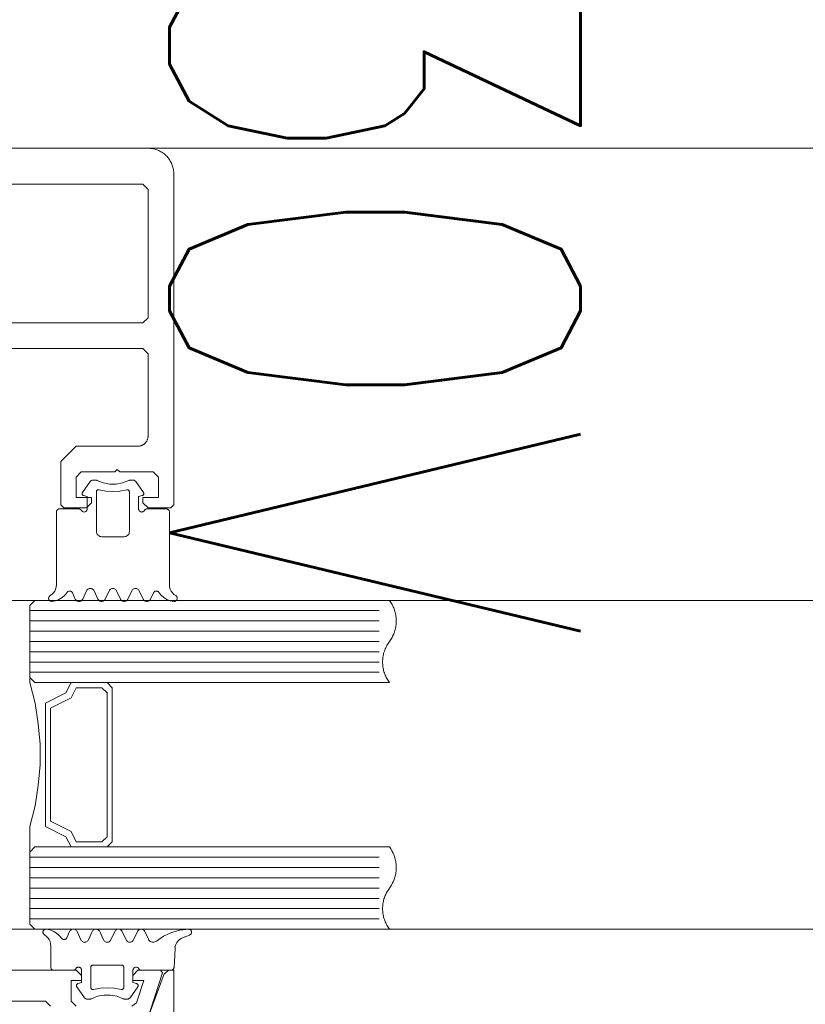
# Model space of a CAD drawing. Header units: millimetres. Extents: x -13532 to 2392, y -5241 to 5322.
# Tile 144 of 256: x -10455.61 to -10447.96, y 1077.52 to 1087.11. Entities that reach past the tile are written whole.
import ezdxf

# ---------------------------------------------------------------- set-up
doc = ezdxf.new("R2010")
doc.units = ezdxf.units.MM
doc.layers.get('0').update_dxf_attribs({"lineweight": 9, "true_color": 0x939393})
for name, color, linetype, lineweight, true_color in [('drzwi - AGP1', 7, 'Continuous', 13, 0x7f7f7f), ('Meble - AGP1', 7, 'Continuous', 15, 0x999999), ('MEBLE PKN', 7, 'Continuous', 9, 0xa0a0a0)]:
    doc.layers.add(name, color=color, linetype=linetype, lineweight=lineweight, true_color=true_color)
doc.layers.add('uwagi', color=7, linetype='Continuous', lineweight=50, true_color=0xf82f6b, plot=False)
doc.styles.add('RomanS', font='simplex.shx')

# ---------------------------------------------------------------- blocks, each defined once
blk = doc.blocks.new('*U192')
at = {"layer": 'Meble - AGP1', "insert": (126.69, -27.5562), "char_height": 4, "width": 32.453806, "attachment_point": 1, "style": 'RomanS'}
blk.add_mtext('{\\W0.7;230V}', dxfattribs=at)
blk = doc.blocks.new('zw$58')
for p, q in [((6.352965, 6.757207), (6.278063, 6.650213)), ((6.870836, 6.650213), (6.795885, 6.757207)), ((6.179918, 5.673681), (6.20819, 5.613097)), ((6.2807, 5.613097), (6.3182, 5.693505)), ((6.390709, 5.693505), (6.428209, 5.613097)), ((6.50067, 5.613097), (6.53817, 5.693505)), ((6.61068, 5.693505), (6.64818, 5.613097)), ((6.72069, 5.613097), (6.75819, 5.693505)), ((6.8307, 5.693505), (6.8682, 5.613097)), ((6.940709, 5.613097), (6.968932, 5.673681)), ((5.765458, 5.500001), (9.165458, 5.500001)), ((5.765458, 5.400001), (9.165458, 5.400001)), ((5.765458, 5.300001), (9.165458, 5.300001)), ((5.765458, 5.200001), (9.165458, 5.200001)), ((5.765458, 5.100001), (9.165458, 5.100001)), ((5.765458, 5.000001), (9.165458, 5.000001)), ((5.765458, 4.900001), (9.165458, 4.900001)), ((5.765458, 3.100001), (9.165458, 3.100001)), ((5.765458, 3.000001), (9.165458, 3.000001)), ((5.765458, 2.900001), (9.165458, 2.900001)), ((5.765458, 2.800001), (9.165458, 2.800001)), ((5.765458, 2.700001), (9.165458, 2.700001)), ((5.765458, 2.600001), (9.165458, 2.600001)), ((5.765458, 2.500001), (9.165458, 2.500001)), ((6.125042, 2.31632), (6.153313, 2.376909)), ((6.225823, 2.376909), (6.263323, 2.296495)), ((6.335833, 2.296495), (6.373284, 2.376909)), ((6.445794, 2.376909), (6.483294, 2.296495)), ((6.555803, 2.296495), (6.593303, 2.376909)), ((6.665813, 2.376909), (6.703313, 2.296495)), ((6.775823, 2.296495), (6.813323, 2.376909)), ((7.319817, 2.341814), (7.257952, 2.319304)), ((7.179192, 2.212816), (7.169524, 2.028435)), ((7.17343, 2.233617), (7.17343, 2.233617)), ((7.17343, 2.138372), (7.17343, 2.138372)), ((6.36386, 2.04312), (6.36386, 2.04312)), ((6.768645, 1.995494), (6.768645, 1.995494)), ((6.22094, 1.852617), (6.22094, 1.852617)), ((6.298089, 1.732793), (6.223186, 1.839788)), ((6.81596, 1.839788), (6.741009, 1.732793)), ((6.768645, 1.900243), (6.768645, 1.900243))]:
    blk.add_line(p, q)
for points in [[(5.316062, 8.0502), (6.866666, 8.0502), (6.916666, 8.0002), (6.916666, 7.2002), (6.916571, 7.195838), (6.916285, 7.191485), (6.91581, 7.187147), (6.915147, 7.182835), (6.914296, 7.178556), (6.913259, 7.174318), (6.912038, 7.17013), (6.910635, 7.165998), (6.909054, 7.161932), (6.907297, 7.157938), (6.905367, 7.154025), (6.903269, 7.1502), (6.901005, 7.14647), (6.898581, 7.142842), (6.896001, 7.139324), (6.89327, 7.135921), (6.890394, 7.132641), (6.887377, 7.129489), (6.884225, 7.126472), (6.880945, 7.123596), (6.877542, 7.120865), (6.874024, 7.118285), (6.870396, 7.115861), (6.866666, 7.113598), (6.862841, 7.111499), (6.858928, 7.109569), (6.854934, 7.107812), (6.850868, 7.106231), (6.846737, 7.104828), (6.842548, 7.103608), (6.83831, 7.10257), (6.834031, 7.101719), (6.829719, 7.101056), (6.825382, 7.100581), (6.821028, 7.100295), (6.816666, 7.1002), (6.216666, 7.1002), (6.066666, 6.9502), (6.066666, 6.5302), (6.096666, 6.5002), (6.316666, 6.5002), (6.366666, 6.5502), (6.366666, 6.6002), (6.216666, 6.6002), (6.216666, 6.8002), (6.266666, 6.8502), (6.591666, 6.8502), (6.616666, 6.8752), (6.641666, 6.8502), (6.966666, 6.8502), (7.016666, 6.8002), (7.016666, 6.6002), (6.866666, 6.6002), (6.866666, 6.5502), (6.916666, 6.5002), (7.136666, 6.5002), (7.166666, 6.5302), (7.166666, 9.7502), (7.166428, 9.761105), (7.165715, 9.771989), (7.164527, 9.782832), (7.162868, 9.793612), (7.16074, 9.80431), (7.158147, 9.814905), (7.155095, 9.825377), (7.151589, 9.835705), (7.147636, 9.845871), (7.143243, 9.855855), (7.138419, 9.865637), (7.133172, 9.8752), (7.127514, 9.884525), (7.121454, 9.893594), (7.115004, 9.90239), (7.108177, 9.910897), (7.100985, 9.919098), (7.093443, 9.926977), (7.085564, 9.934519), (7.077363, 9.941711), (7.068856, 9.948538), (7.06006, 9.954988), (7.050991, 9.961048), (7.041666, 9.966706), (7.032103, 9.971953), (7.022321, 9.976777), (7.012337, 9.98117), (7.002171, 9.985123), (6.991842, 9.988629), (6.981371, 9.991682), (6.970776, 9.994274), (6.960078, 9.996402), (6.949298, 9.998061), (6.938455, 9.999249), (6.927571, 9.999962), (6.916666, 10.0002), (2.416666, 10.0002)], [(5.316062, 8.3002), (6.866062, 8.3002), (6.916062, 8.3502), (6.916062, 9.6002), (6.866062, 9.6502), (2.466062, 9.6502)], [(6.420685, 6.766745), (6.41746, 6.768152), (6.414092, 6.769172), (6.410628, 6.769791), (6.407116, 6.77), (6.377526, 6.77), (6.371804, 6.769445), (6.366294, 6.767809), (6.361196, 6.765153), (6.356699, 6.761573), (6.352967, 6.757202)], [(6.420692, 6.766753), (6.47998, 6.743386), (6.542587, 6.731494), (6.606312, 6.731494), (6.668919, 6.743386), (6.728207, 6.766753)], [(6.795916, 6.757225), (6.792857, 6.760918), (6.789249, 6.764077), (6.785184, 6.766621), (6.780765, 6.768485), (6.776105, 6.769621), (6.771325, 6.77), (6.741783, 6.77), (6.738269, 6.769796), (6.734803, 6.769183), (6.731432, 6.768167), (6.728204, 6.766764)], [(6.268456, 6.475009), (6.271455, 6.470724), (6.275153, 6.467025), (6.279437, 6.464025), (6.284177, 6.461814), (6.289229, 6.460459), (6.29444, 6.460003), (6.299651, 6.460458), (6.304703, 6.46181), (6.309444, 6.46402), (6.313729, 6.467019), (6.317428, 6.470717), (6.320429, 6.475001), (6.32264, 6.47974), (6.323994, 6.484792), (6.32445, 6.490001), (6.32445, 6.610003), (6.289244, 6.619426)], [(6.278065, 6.650215), (6.276323, 6.647197), (6.275132, 6.643923), (6.274526, 6.640492), (6.274525, 6.637008), (6.275128, 6.633577), (6.276318, 6.630302), (6.278057, 6.627283), (6.280294, 6.624613), (6.282961, 6.622371), (6.285975, 6.620626), (6.289247, 6.61943)], [(6.439438, 6.676828), (6.435844, 6.677415), (6.432203, 6.67734), (6.428637, 6.676605), (6.425262, 6.675236), (6.422192, 6.673277), (6.419528, 6.670794), (6.417358, 6.667869), (6.415755, 6.664598), (6.414771, 6.661091), (6.41444, 6.657463), (6.41444, 6.27), (6.415199, 6.261318), (6.417455, 6.252899), (6.421138, 6.245), (6.426138, 6.237861), (6.4323, 6.231698), (6.43944, 6.226699), (6.447339, 6.223015), (6.455757, 6.22076), (6.46444, 6.22), (6.684459, 6.22), (6.693142, 6.22076), (6.70156, 6.223015), (6.709459, 6.226699), (6.716599, 6.231698), (6.722761, 6.237861), (6.727761, 6.245), (6.731444, 6.252899), (6.7337, 6.261318), (6.734459, 6.27), (6.734459, 6.657463), (6.734128, 6.661089), (6.733144, 6.664594), (6.731541, 6.667862), (6.729371, 6.670787), (6.726707, 6.67327), (6.723636, 6.675229), (6.720261, 6.6766), (6.716693, 6.677338), (6.71305, 6.677416), (6.709454, 6.676834)], [(6.439443, 6.676829), (6.506404, 6.663984), (6.57445, 6.659679), (6.642495, 6.663984), (6.709457, 6.676829)], [(6.880431, 6.474988), (6.87743, 6.470707), (6.87373, 6.467012), (6.869445, 6.464015), (6.864705, 6.461808), (6.859654, 6.460456), (6.854445, 6.460003), (6.849235, 6.46046), (6.844185, 6.461814), (6.839446, 6.464025), (6.835163, 6.467024), (6.831466, 6.470722), (6.828468, 6.475005), (6.826258, 6.479743), (6.824905, 6.484793), (6.82445, 6.490001), (6.82445, 6.610003), (6.859606, 6.619426)], [(6.859606, 6.619418), (6.862885, 6.620607), (6.865907, 6.622349), (6.86858, 6.624588), (6.870824, 6.627259), (6.87257, 6.630279), (6.873765, 6.633556), (6.874373, 6.636991), (6.874374, 6.640479), (6.87377, 6.643915), (6.872578, 6.647193), (6.870834, 6.650215)], [(5.963608, 5.646098), (5.980964, 5.65806), (5.995959, 5.672875), (6.00813, 5.690084), (6.017102, 5.709158), (6.022599, 5.729508), (6.02445, 5.750505), (6.02445, 6.460003), (6.024905, 6.465209), (6.026258, 6.470258), (6.028466, 6.474995), (6.031463, 6.479277), (6.035158, 6.482974), (6.039439, 6.485974), (6.044175, 6.488186), (6.049223, 6.489542), (6.05443, 6.490001), (6.242467, 6.490001), (6.247679, 6.489549), (6.252734, 6.488199), (6.257477, 6.485991), (6.261765, 6.482993), (6.265467, 6.479296), (6.26847, 6.475012)], [(7.185291, 5.646098), (7.167935, 5.65806), (7.15294, 5.672875), (7.140769, 5.690084), (7.131797, 5.709158), (7.1263, 5.729508), (7.12445, 5.750505), (7.12445, 6.460003), (7.123993, 6.465215), (7.122637, 6.470268), (7.120425, 6.475009), (7.117422, 6.479294), (7.11372, 6.482992), (7.109432, 6.48599), (7.104688, 6.488199), (7.099633, 6.489549), (7.09442, 6.490001), (6.906383, 6.490001), (6.901175, 6.489542), (6.896127, 6.488185), (6.89139, 6.485973), (6.887109, 6.482972), (6.883414, 6.479274), (6.880417, 6.474991)], [(5.981334, 5.590144), (6.015944, 5.596665), (6.048873, 5.609155), (6.079101, 5.627228), (6.10569, 5.650322), (6.127816, 5.677723)], [(6.179937, 5.673687), (6.177292, 5.678255), (6.173888, 5.68229), (6.169828, 5.685666), (6.16524, 5.688278), (6.160265, 5.690045), (6.155057, 5.690913), (6.149778, 5.690855), (6.14459, 5.689873), (6.139655, 5.687997), (6.135125, 5.685285), (6.131141, 5.681821), (6.127826, 5.677713)], [(6.390679, 5.693494), (6.387195, 5.699534), (6.382716, 5.704877), (6.377377, 5.70936), (6.371341, 5.712848), (6.364791, 5.715235), (6.357926, 5.716447), (6.350955, 5.716449), (6.344089, 5.71524), (6.337538, 5.712857), (6.3315, 5.709372), (6.326159, 5.704891), (6.321677, 5.699551), (6.31819, 5.693513)], [(6.610689, 5.693513), (6.607203, 5.699551), (6.602721, 5.704891), (6.597379, 5.709372), (6.591341, 5.712857), (6.58479, 5.71524), (6.577925, 5.716449), (6.570954, 5.716447), (6.564089, 5.715235), (6.557539, 5.712848), (6.551503, 5.70936), (6.546164, 5.704877), (6.541685, 5.699534), (6.538201, 5.693494)], [(6.830711, 5.693504), (6.827224, 5.699542), (6.82274, 5.704884), (6.817397, 5.709366), (6.811356, 5.712852), (6.804802, 5.715237), (6.797932, 5.716448), (6.790957, 5.716448), (6.784088, 5.715237), (6.777533, 5.712852), (6.771492, 5.709366), (6.766149, 5.704884), (6.761666, 5.699542), (6.758178, 5.693504)], [(7.021021, 5.677724), (7.017707, 5.681831), (7.013724, 5.685293), (7.009197, 5.688002), (7.004266, 5.689876), (6.999082, 5.690856), (6.993807, 5.690912), (6.988604, 5.690042), (6.983634, 5.688273), (6.979051, 5.685659), (6.974996, 5.682282), (6.971596, 5.678247), (6.968956, 5.673677)], [(7.021034, 5.677723), (7.043167, 5.650315), (7.069765, 5.627216), (7.100003, 5.609142), (7.132944, 5.596654), (7.167565, 5.590139)], [(5.963602, 5.646108), (5.959389, 5.643225), (5.955726, 5.639671), (5.952719, 5.635547), (5.950455, 5.630974), (5.948998, 5.626082), (5.948392, 5.621015), (5.948654, 5.615918), (5.949776, 5.61094), (5.951726, 5.606224), (5.954448, 5.601906), (5.957862, 5.598112), (5.961869, 5.594951), (5.966355, 5.592516), (5.971189, 5.590876), (5.97623, 5.590078), (5.981334, 5.590147)], [(6.208178, 5.613098), (6.211666, 5.607059), (6.216149, 5.601718), (6.221492, 5.597236), (6.227533, 5.593749), (6.234088, 5.591364), (6.240957, 5.590154), (6.247932, 5.590154), (6.254802, 5.591364), (6.261356, 5.593749), (6.267397, 5.597236), (6.27274, 5.601718), (6.277224, 5.607059), (6.280711, 5.613098)], [(6.4282, 5.613089), (6.431686, 5.607052), (6.436166, 5.601713), (6.441506, 5.597233), (6.447542, 5.593748), (6.454091, 5.591364), (6.460955, 5.590153), (6.467924, 5.590153), (6.474788, 5.591364), (6.481337, 5.593748), (6.487374, 5.597233), (6.492713, 5.601713), (6.497194, 5.607052), (6.50068, 5.613089)], [(6.648168, 5.613098), (6.651656, 5.607059), (6.656139, 5.601718), (6.661483, 5.597236), (6.667523, 5.593749), (6.674078, 5.591364), (6.680947, 5.590154), (6.687923, 5.590154), (6.694792, 5.591364), (6.701346, 5.593749), (6.707387, 5.597236), (6.71273, 5.601718), (6.717214, 5.607059), (6.720701, 5.613098)], [(6.86819, 5.613089), (6.871677, 5.607051), (6.876159, 5.601711), (6.8815, 5.59723), (6.887538, 5.593745), (6.894089, 5.591362), (6.900955, 5.590153), (6.907926, 5.590154), (6.914791, 5.591367), (6.921341, 5.593754), (6.927377, 5.597242), (6.932716, 5.601725), (6.937195, 5.607068), (6.940679, 5.613107)], [(7.167564, 5.590142), (7.172663, 5.590082), (7.177698, 5.590885), (7.182524, 5.592529), (7.187002, 5.594966), (7.191003, 5.598126), (7.194411, 5.601917), (7.197128, 5.606231), (7.199075, 5.610943), (7.200196, 5.615916), (7.200458, 5.621007), (7.199855, 5.626069), (7.198403, 5.630955), (7.196144, 5.635526), (7.193144, 5.639648), (7.189489, 5.643202), (7.185286, 5.646087)], [(5.767458, 3.152001), (5.767458, 3.400001), (5.817458, 3.600001), (5.847458, 3.800001), (5.867458, 4.000001), (5.867458, 4.200001), (5.847458, 4.400001), (5.817458, 4.600001), (5.767458, 4.800001), (5.767458, 4.848001)], [(5.817458, 4.800001), (6.167458, 4.800001), (6.117458, 4.700001), (5.917458, 4.600001), (5.917458, 3.400001), (6.117458, 3.300001), (6.167458, 3.200001), (5.817458, 3.200001)], [(5.926458, 2.399859), (5.921354, 2.399928), (5.916312, 2.399131), (5.911479, 2.39749), (5.906993, 2.395054), (5.902985, 2.391893), (5.899571, 2.388099), (5.89685, 2.383781), (5.8949, 2.379064), (5.893778, 2.374085), (5.893516, 2.368987), (5.894122, 2.363919), (5.895579, 2.359028), (5.897843, 2.354453), (5.900851, 2.350329), (5.904514, 2.346775), (5.908726, 2.343892)], [(6.07294, 2.312277), (6.050814, 2.339678), (6.024225, 2.362773), (5.993997, 2.380845), (5.961067, 2.393336), (5.926458, 2.399856)], [(6.225791, 2.3769), (6.222307, 2.382939), (6.217828, 2.388282), (6.212489, 2.392765), (6.206453, 2.396253), (6.199904, 2.398639), (6.193039, 2.399852), (6.186069, 2.399854), (6.179204, 2.398645), (6.172653, 2.396262), (6.166615, 2.392777), (6.161274, 2.388296), (6.156792, 2.382956), (6.153305, 2.376918)], [(6.445802, 2.376918), (6.442315, 2.382956), (6.437833, 2.388296), (6.432492, 2.392777), (6.426454, 2.396262), (6.419903, 2.398645), (6.413038, 2.399854), (6.406068, 2.399852), (6.399203, 2.398639), (6.392654, 2.396253), (6.386618, 2.392765), (6.381279, 2.388282), (6.3768, 2.382939), (6.373316, 2.3769)], [(6.665824, 2.376909), (6.662336, 2.382948), (6.657853, 2.388289), (6.65251, 2.392771), (6.646469, 2.396257), (6.639915, 2.398642), (6.633046, 2.399853), (6.626071, 2.399853), (6.619202, 2.398642), (6.612648, 2.396257), (6.606607, 2.392771), (6.601264, 2.388289), (6.596781, 2.382948), (6.593293, 2.376909)], [(6.885801, 2.3769), (6.882317, 2.382939), (6.877838, 2.388282), (6.872499, 2.392765), (6.866463, 2.396253), (6.859914, 2.398639), (6.853049, 2.399852), (6.846078, 2.399854), (6.839213, 2.398645), (6.832662, 2.396262), (6.826625, 2.392777), (6.821284, 2.388296), (6.816802, 2.382956), (6.813315, 2.376918)], [(7.309075, 2.399997), (7.225042, 2.391525), (7.143634, 2.36903), (7.067174, 2.333153), (6.997843, 2.284919)], [(7.319817, 2.341817), (7.32458, 2.344043), (7.328882, 2.347067), (7.332589, 2.350796), (7.335588, 2.355114), (7.337787, 2.359889), (7.339119, 2.364975), (7.339543, 2.370216), (7.339045, 2.37545), (7.337641, 2.380516), (7.335374, 2.38526), (7.332314, 2.389535), (7.328554, 2.393211), (7.324211, 2.396173), (7.319417, 2.398333), (7.314319, 2.399622), (7.309075, 2.400001)], [(6.213592, 2.01499), (6.210589, 2.010707), (6.206887, 2.007011), (6.2026, 2.004014), (6.197857, 2.001807), (6.192803, 2.000457), (6.187591, 2.000005), (5.999553, 2.000005), (5.994347, 2.000461), (5.9893, 2.001814), (5.984563, 2.004024), (5.980282, 2.007023), (5.976587, 2.010721), (5.97359, 2.015004), (5.971381, 2.019744), (5.970028, 2.024795), (5.969573, 2.030004), (5.969573, 2.239501), (5.967722, 2.260494), (5.962225, 2.280839), (5.953254, 2.299909), (5.941084, 2.317116), (5.926092, 2.331929), (5.908738, 2.343891)], [(6.072951, 2.312287), (6.076266, 2.308178), (6.08025, 2.304715), (6.08478, 2.302003), (6.089714, 2.300127), (6.094902, 2.299145), (6.100181, 2.299087), (6.105388, 2.299955), (6.110363, 2.301723), (6.114951, 2.304334), (6.11901, 2.30771), (6.122414, 2.311744), (6.125059, 2.316313)], [(6.885833, 2.376909), (6.920598, 2.302269), (6.925192, 2.294389), (6.931142, 2.287474), (6.938248, 2.281755), (6.946276, 2.277423), (6.954957, 2.274621), (6.964002, 2.273442), (6.973111, 2.273927), (6.98198, 2.276059), (6.990315, 2.279766), (6.997837, 2.284926)], [(7.257949, 2.319293), (7.239771, 2.310898), (7.223242, 2.299597), (7.208822, 2.285706), (7.196913, 2.269612), (7.187846, 2.251761), (7.181873, 2.232653), (7.179161, 2.212817)], [(6.263316, 2.296488), (6.266803, 2.290452), (6.271285, 2.285112), (6.276626, 2.280633), (6.282663, 2.277149), (6.289214, 2.274766), (6.296079, 2.273557), (6.303049, 2.273559), (6.309913, 2.274771), (6.316462, 2.277157), (6.322498, 2.280645), (6.327836, 2.285127), (6.332316, 2.290469), (6.3358, 2.296507)], [(6.483284, 2.296498), (6.486772, 2.29046), (6.491256, 2.28512), (6.496599, 2.280639), (6.502639, 2.277153), (6.509193, 2.274769), (6.516061, 2.273558), (6.523036, 2.273558), (6.529904, 2.274769), (6.536458, 2.277153), (6.542499, 2.280639), (6.547842, 2.28512), (6.552325, 2.29046), (6.555813, 2.296498)], [(6.703306, 2.296488), (6.706793, 2.290452), (6.711275, 2.285112), (6.716616, 2.280633), (6.722654, 2.277149), (6.729204, 2.274766), (6.736069, 2.273557), (6.743039, 2.273559), (6.749903, 2.274771), (6.756452, 2.277157), (6.762488, 2.280645), (6.767827, 2.285127), (6.772306, 2.290469), (6.77579, 2.296507)], [(6.234368, 1.87058), (6.269573, 1.880004), (6.269573, 2.000005), (6.269117, 2.005215), (6.267762, 2.010267), (6.265551, 2.015007), (6.26255, 2.019291), (6.258851, 2.022988), (6.254565, 2.025987), (6.249824, 2.028197), (6.244771, 2.029549), (6.239561, 2.030004), (6.23435, 2.029547), (6.229298, 2.028191), (6.224558, 2.02598), (6.220274, 2.022978), (6.216577, 2.019279), (6.213578, 2.014994)], [(6.654535, 1.813178), (6.658129, 1.812591), (6.661769, 1.812666), (6.665336, 1.8134), (6.66871, 1.814769), (6.67178, 1.816727), (6.674444, 1.81921), (6.676614, 1.822134), (6.678218, 1.825404), (6.679202, 1.82891), (6.679534, 1.832537), (6.679534, 2.030004), (6.679231, 2.033474), (6.67833, 2.036839), (6.676859, 2.039997), (6.674863, 2.042852), (6.672402, 2.045317), (6.66955, 2.047317), (6.666395, 2.048792), (6.663032, 2.049697), (6.659563, 2.050005), (6.379534, 2.050005), (6.376065, 2.049697), (6.372702, 2.048792), (6.369547, 2.047317), (6.366695, 2.045317), (6.364234, 2.042852), (6.362238, 2.039997), (6.360767, 2.036839), (6.359867, 2.033474), (6.359563, 2.030004), (6.359563, 1.832537), (6.359895, 1.82891), (6.36088, 1.825404), (6.362483, 1.822134), (6.364653, 1.81921), (6.367317, 1.816727), (6.370387, 1.814769), (6.373761, 1.8134), (6.377328, 1.812666), (6.380968, 1.812591), (6.384562, 1.813178)], [(6.825517, 2.015004), (6.822519, 2.019288), (6.818824, 2.022985), (6.814543, 2.025985), (6.809807, 2.028195), (6.80476, 2.029548), (6.799554, 2.030004), (6.794348, 2.029548), (6.7893, 2.028195), (6.784564, 2.025985), (6.780284, 2.022986), (6.776588, 2.019288), (6.773591, 2.015005), (6.771382, 2.010265), (6.770029, 2.005214), (6.769573, 2.000005), (6.769573, 1.880004), (6.804729, 1.87058)], [(6.825542, 2.015011), (6.828539, 2.010729), (6.832234, 2.007032), (6.836515, 2.004032), (6.841251, 2.001821), (6.846299, 2.000465), (6.851507, 2.000005), (7.139544, 2.000005), (7.144585, 2.000427), (7.149484, 2.00169), (7.154101, 2.003759), (7.158305, 2.006573), (7.161976, 2.010053), (7.16501, 2.014101), (7.167321, 2.0186), (7.168842, 2.023424), (7.169532, 2.028435)], [(6.907872, 1.516841), (7.071754, 1.967101), (7.118738, 2), (7.166666, 2), (7.166666, 0.25)], [(3.367637, 1.65), (3.417637, 1.7), (4.642637, 1.7), (4.667637, 1.725), (4.692637, 1.7), (5.917637, 1.7), (5.967637, 1.65)], [(6.908608, 1.516156), (7.056666, 1.973844), (7.037637, 2), (6.817637, 2), (6.767637, 1.95), (6.767637, 1.900499), (6.875286, 1.900499), (6.805448, 1.684611), (6.757875, 1.65)], [(6.217637, 1.65), (6.167637, 1.7), (6.167637, 1.900499), (6.267637, 1.900499), (6.267637, 1.95), (6.217637, 2), (3.117637, 2), (3.067637, 1.95), (3.067637, 1.900499), (3.167637, 1.900499), (3.167637, 1.7), (3.117637, 1.65)], [(6.234371, 1.87057), (6.231099, 1.869375), (6.228084, 1.86763), (6.225418, 1.865388), (6.223181, 1.862718), (6.221441, 1.859699), (6.220252, 1.856425), (6.219648, 1.852994), (6.21965, 1.84951), (6.220256, 1.846079), (6.221448, 1.842805), (6.223189, 1.839788)], [(6.654538, 1.813178), (6.587585, 1.826018), (6.519549, 1.830321), (6.451512, 1.826018), (6.384559, 1.813178)], [(6.81596, 1.8398), (6.817702, 1.842819), (6.818894, 1.846094), (6.819498, 1.849526), (6.819496, 1.853011), (6.818889, 1.856443), (6.817695, 1.859717), (6.815949, 1.862734), (6.813706, 1.865403), (6.811033, 1.867643), (6.808012, 1.869385), (6.804734, 1.870576)], [(6.298092, 1.732797), (6.301824, 1.728426), (6.306321, 1.724847), (6.311418, 1.722191), (6.316928, 1.720555), (6.322649, 1.72), (6.352239, 1.72), (6.355752, 1.720209), (6.359216, 1.720828), (6.362584, 1.721849), (6.36581, 1.723257)], [(6.673335, 1.723238), (6.614045, 1.746608), (6.551435, 1.758504), (6.487705, 1.758508), (6.425094, 1.74662), (6.365801, 1.723258)], [(6.673326, 1.723237), (6.676555, 1.721833), (6.679926, 1.720818), (6.683392, 1.720204), (6.686907, 1.72), (6.716448, 1.72), (6.722167, 1.720551), (6.727675, 1.722183), (6.732772, 1.724837), (6.737269, 1.728415), (6.741001, 1.732786)]]:
    blk.add_lwpolyline(points)
for points in [[(5.815458, 4.800001), (9.265458, 4.800001), (9.25848, 4.80966), (9.251851, 4.819563), (9.245581, 4.829696), (9.239677, 4.840046), (9.234147, 4.850601), (9.228997, 4.861347), (9.224235, 4.87227), (9.219866, 4.883356), (9.215897, 4.894592), (9.212331, 4.905962), (9.209174, 4.917452), (9.20643, 4.929048), (9.204102, 4.940734), (9.202194, 4.952497), (9.200706, 4.96432), (9.199643, 4.976188), (9.199004, 4.988087), (9.198791, 5.000001), (9.199004, 5.011915), (9.199643, 5.023814), (9.200706, 5.035683), (9.202194, 5.047506), (9.204102, 5.059268), (9.20643, 5.070954), (9.209174, 5.08255), (9.212331, 5.09404), (9.215897, 5.10541), (9.219866, 5.116646), (9.224235, 5.127732), (9.228997, 5.138655), (9.234147, 5.149401), (9.239677, 5.159956), (9.245581, 5.170307), (9.251851, 5.18044), (9.25848, 5.190342), (9.265458, 5.200001), (9.272436, 5.20966), (9.279064, 5.219563), (9.285335, 5.229696), (9.291239, 5.240046), (9.296769, 5.250601), (9.301918, 5.261347), (9.306681, 5.27227), (9.311049, 5.283356), (9.315019, 5.294592), (9.318584, 5.305962), (9.321741, 5.317452), (9.324485, 5.329048), (9.326813, 5.340734), (9.328722, 5.352497), (9.330209, 5.36432), (9.331273, 5.376188), (9.331911, 5.388087), (9.332124, 5.400001), (9.331911, 5.411915), (9.331273, 5.423814), (9.330209, 5.435683), (9.328722, 5.447506), (9.326813, 5.459268), (9.324485, 5.470954), (9.321741, 5.48255), (9.318584, 5.49404), (9.315019, 5.50541), (9.311049, 5.516646), (9.306681, 5.527732), (9.301918, 5.538655), (9.296769, 5.549401), (9.291239, 5.559956), (9.285335, 5.570307), (9.279064, 5.58044), (9.272436, 5.590342), (9.265458, 5.600001), (5.815458, 5.600001), (5.765458, 5.550001), (5.765458, 4.850001), (5.815458, 4.800001)], [(6.517458, 3.200001), (6.567458, 3.250001), (6.567458, 4.750001), (6.517458, 4.800001), (6.167458, 4.800001), (6.117458, 4.700001), (5.917458, 4.600001), (5.917458, 3.400001), (6.117458, 3.300001), (6.167458, 3.200001), (6.517458, 3.200001)], [(6.467458, 3.250001), (6.517458, 3.300001), (6.517458, 4.700001), (6.467458, 4.750001), (6.217458, 4.750001), (6.167458, 4.650001), (5.967458, 4.550001), (5.967458, 3.450001), (6.167458, 3.350001), (6.217458, 3.250001), (6.467458, 3.250001)], [(5.815458, 2.400001), (9.265458, 2.400001), (9.25848, 2.40966), (9.251851, 2.419563), (9.245581, 2.429696), (9.239677, 2.440046), (9.234147, 2.450601), (9.228997, 2.461347), (9.224235, 2.47227), (9.219866, 2.483356), (9.215897, 2.494592), (9.212331, 2.505962), (9.209174, 2.517452), (9.20643, 2.529048), (9.204102, 2.540734), (9.202194, 2.552497), (9.200706, 2.56432), (9.199643, 2.576188), (9.199004, 2.588087), (9.198791, 2.600001), (9.199004, 2.611915), (9.199643, 2.623814), (9.200706, 2.635683), (9.202194, 2.647506), (9.204102, 2.659268), (9.20643, 2.670954), (9.209174, 2.68255), (9.212331, 2.69404), (9.215897, 2.70541), (9.219866, 2.716646), (9.224235, 2.727732), (9.228997, 2.738655), (9.234147, 2.749401), (9.239677, 2.759956), (9.245581, 2.770307), (9.251851, 2.78044), (9.25848, 2.790342), (9.265458, 2.800001), (9.272436, 2.80966), (9.279064, 2.819563), (9.285335, 2.829696), (9.291239, 2.840046), (9.296769, 2.850601), (9.301918, 2.861347), (9.306681, 2.87227), (9.311049, 2.883356), (9.315019, 2.894592), (9.318584, 2.905962), (9.321741, 2.917452), (9.324485, 2.929048), (9.326813, 2.940734), (9.328722, 2.952497), (9.330209, 2.96432), (9.331273, 2.976188), (9.331911, 2.988087), (9.332124, 3.000001), (9.331911, 3.011915), (9.331273, 3.023814), (9.330209, 3.035683), (9.328722, 3.047506), (9.326813, 3.059268), (9.324485, 3.070954), (9.321741, 3.08255), (9.318584, 3.09404), (9.315019, 3.10541), (9.311049, 3.116646), (9.306681, 3.127732), (9.301918, 3.138655), (9.296769, 3.149401), (9.291239, 3.159956), (9.285335, 3.170307), (9.279064, 3.18044), (9.272436, 3.190342), (9.265458, 3.200001), (5.815458, 3.200001), (5.765458, 3.150001), (5.765458, 2.450001), (5.815458, 2.400001)]]:
    blk.add_lwpolyline(points, close=True)
blk = doc.blocks.new('wz1')
at = {"layer": 'drzwi - AGP1'}
for points in [[(-11179.6066, 585.8541), (-10335.8794, 585.8541)], [(-11178.4578, 581.4541), (-10338.6685, 581.4541)], [(-11178.4578, 578.2541), (-10339.6806, 578.2541)]]:
    blk.add_lwpolyline(points, dxfattribs=at)
blk.add_blockref('zw$58', (-10461.2733, 575.8539), dxfattribs=at)

msp = doc.modelspace()

# ---------------------------------------------------------------- block references
at = {"layer": 'MEBLE PKN', "rotation": 270}
msp.add_blockref('*U192', (-10422.5913, 1217.0827), dxfattribs=at)
at = {"layer": 'uwagi'}
msp.add_blockref('wz1', (0, 500), dxfattribs=at)

doc.saveas('drawing.dxf')
